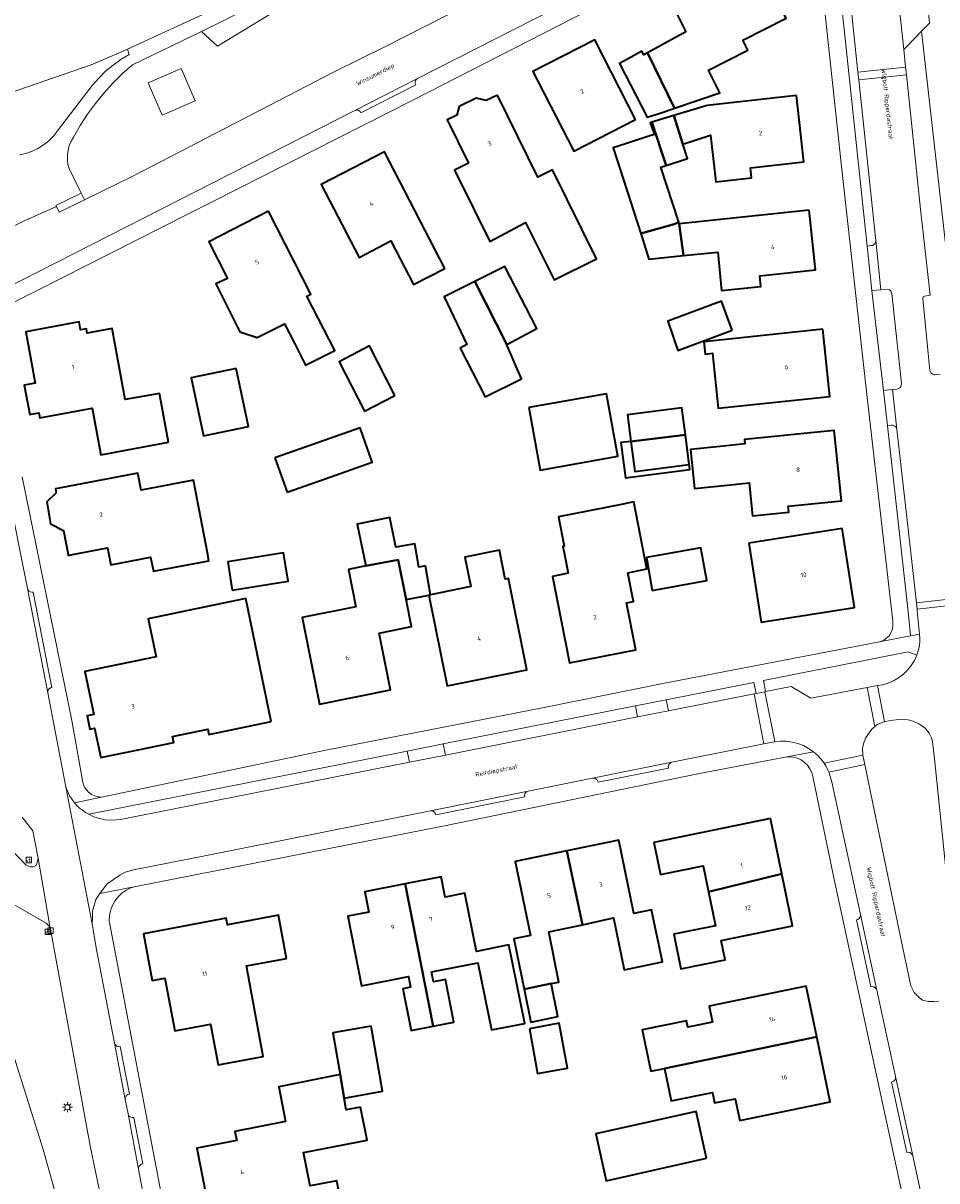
# Model space of a CAD drawing. Header units: metres. Extents: x 229229 to 231729, y 593167 to 595667.
# Tile 61 of 256: x 229921 to 230013, y 594437 to 594553. Entities that reach past the tile are written whole.
import ezdxf
from ezdxf.enums import TextEntityAlignment as Align

# ---------------------------------------------------------------- set-up
doc = ezdxf.new("R2010")
doc.units = ezdxf.units.M
for name, color, linetype, lineweight in [('B-WE-GR-GROENVOORZIENING-GV', 80, 'Continuous', 18), ('B-WE-GR-HAAG-G', 90, 'GR-HAAG1', 13), ('B-WE-KL-ET_LS_OV_LICHTMAST-S', 190, 'Continuous', 25), ('B-WE-OG-BEBOUWING-GV', 7, 'Continuous', 35), ('B-WE-OG-BEBOUWING-T18', 10, 'Continuous', 18), ('B-WE-OG-BEBOUWING_SCHUUR-GV', 7, 'Continuous', 35), ('B-WE-OG-TERREIN_ERF-GV', 7, 'Continuous', 18), ('B-WE-OG-TOPOGRAFIE-T18', 10, 'Continuous', 18), ('B-WE-OG-WATER-GV', 130, 'Continuous', 18), ('B-WE-OG-WATER_SLOOT-GV', 120, 'Continuous', 18), ('B-WE-OG-WEG-GV', 7, 'Continuous', 18), ('B-WE-RI-GWA_KOLK-S', 30, 'Continuous', 25), ('B-WE-VH-VERHARDING_HALFVERHARDING-GV', 252, 'Continuous', 18), ('B-WE-VH-VERHARDING_OPEN-GV', 252, 'Continuous', 18), ('B-WE-VH-VERHARDING_STRAATBAKSTEEN-GV', 252, 'Continuous', 18), ('B-WE-VH-VERHARDING_TEGEL-GV', 252, 'Continuous', 18), ('B-WE-VW-VERKEERSTEKEN_BORD-S', 7, 'Continuous', 25)]:
    doc.layers.add(name, color=color, linetype=linetype, lineweight=lineweight)
doc.styles.add('NLCS-ISO', font='NLCS-ISO.ttf')
doc.styles.add('NLCS-ISO-M250-T18', font='NLCS-ISO.ttf', dxfattribs={"height": 0.45})
doc.linetypes.add('GR-HAAG1', pattern='A,6,[176,NLCS.SHX,S=0.125,R=0,X=0,Y=0],-2', length=8)

# ---------------------------------------------------------------- blocks, each defined once
blk = doc.blocks.new('SIE-WEG_VERKEERSBORD-SO')
at = {"color": 0, "linetype": 'ByBlock', "lineweight": 18}
blk.add_lwpolyline([(-1.125, -1.125), (1.125, -1.125), (1.125, 1.125), (-1.125, 1.125)], close=True, dxfattribs=at)
at = {"color": 0, "linetype": 'ByBlock', "lineweight": 18, "style": 'NLCS-ISO'}
blk.add_text('vb', height=1.5, dxfattribs=at).set_placement((0, 0), align=Align.MIDDLE_CENTER)
blk = doc.blocks.new('SKL-ET_OV_LICHTMAST-SO')
at = {"color": 0, "linetype": 'ByBlock', "lineweight": 18}
for points in [[(-1.25, 0), (-2, 0)], [(-1.41, 1.41), (-0.88, 0.88)], [(0, 2), (0, 1.25)], [(0.88, 0.88), (1.41, 1.41)], [(2, 0), (1.25, 0)], [(-1.41, -1.41), (-0.88, -0.88)], [(0, -1.25), (0, -2)], [(0.88, -0.88), (1.41, -1.41)]]:
    blk.add_lwpolyline(points, dxfattribs=at)
blk.add_circle((0, 0), 1, dxfattribs=at)
blk = doc.blocks.new('SRI-KOLK-SO')
at = {"color": 0, "linetype": 'ByBlock', "lineweight": 18}
blk.add_lwpolyline([(-1.125, -1.125), (1.125, -1.125), (1.125, 1.125), (-1.125, 1.125)], close=True, dxfattribs=at)
at = {"color": 0, "linetype": 'ByBlock', "lineweight": 18, "style": 'NLCS-ISO'}
blk.add_text('k', height=1.5, dxfattribs=at).set_placement((0, 0), align=Align.MIDDLE_CENTER)

msp = doc.modelspace()

# ---------------------------------------------------------------- linework, layer by layer
at = {"layer": 'B-WE-GR-GROENVOORZIENING-GV'}
for points in [[(230030.606, 594577.871), (230010.602, 594575.849), (230010.391, 594575.816), (230010.197, 594575.727), (230010.034, 594575.587), (230009.916, 594575.409), (230009.851, 594575.206), (230009.844, 594574.992), (230011.976, 594553.159), (230011.181, 594552.34), (230013.867, 594528.447)], [(229953.826, 594558.863), (229940.717, 594550.835), (229939.131, 594552.322), (229932.23, 594548.994), (229931.221, 594548.104), (229930.261, 594547.161), (229929.355, 594546.166), (229928.504, 594545.124), (229927.712, 594544.037), (229926.98, 594542.907), (229926.311, 594541.74), (229926.076, 594541.336), (229925.894, 594540.906), (229925.77, 594540.455), (229925.704, 594539.993), (229925.698, 594539.525), (229925.753, 594539.061), (229925.867, 594538.608), (229927.081, 594536.147), (229927.413, 594535.474), (229932.266, 594537.839), (229952.39, 594548.283), (229957.591, 594550.864), (229981.405, 594562.996)], [(230014.545, 594459.514), (230012.481, 594479.568), (230012.293, 594481.302), (230012.181, 594481.671), (230011.932, 594482.135), (230011.558, 594482.628), (230010.992, 594483.035), (230010.355, 594483.332), (230009.83, 594483.46), (230008.951, 594483.504), (230008.026, 594483.402), (230007.478, 594483.291), (230007.433, 594483.282), (230006.797, 594483.048), (230006.506, 594482.796), (230006.188, 594482.52), (230005.575, 594481.658), (230005.361, 594481.088), (230005.283, 594480.646), (230005.309, 594479.946), (230005.309, 594479.943), (230005.5, 594479.004), (230006.059, 594476.254), (230009.323, 594460.638), (230010.125, 594456.87), (230010.44, 594456.212), (230010.993, 594455.676), (230011.28, 594455.442), (230011.842, 594455.321), (230012.405, 594455.314), (230012.886, 594455.347)]]:
    msp.add_lwpolyline(points, dxfattribs=at)
for points in [[(229939.131, 594552.322), (229940.717, 594550.835), (229953.826, 594558.863), (229960.082, 594563.022), (229966.784, 594567.638), (229966.69, 594569.888), (229965.003, 594568.461), (229963.233, 594567.345), (229958.966, 594564.533), (229949.987, 594558.224), (229945.076, 594555.288), (229941.102, 594553.272)], [(229938.498, 594545.38), (229935.203, 594543.943), (229933.794, 594547.174), (229937.089, 594548.611)], [(230010.709, 594489.959), (230009.859, 594490.28), (229995.356, 594487.407), (229995.575, 594486.298), (229998.145, 594486.807), (230000.097, 594485.644), (230005.732, 594486.705), (230006.764, 594486.899), (230007.258, 594486.992), (230007.829, 594487.152), (230008.376, 594487.381), (230008.89, 594487.677), (230009.362, 594488.035), (230009.787, 594488.449), (230010.157, 594488.912), (230010.466, 594489.418)]]:
    msp.add_lwpolyline(points, close=True, dxfattribs=at)
at = {"layer": 'B-WE-GR-HAAG-G'}
msp.add_lwpolyline([(229896.038, 594536.738), (229897.255, 594531.165), (229899.063, 594522.101), (229902.434, 594508.658), (229904.005, 594502.091), (229907.024, 594491.668), (229910.351, 594479.977), (229916.879, 594460.666), (229919.962, 594451.004), (229923.282, 594440.503), (229925.238, 594433.455), (229926.666, 594429.193), (229927.796, 594423.259), (229929.014, 594415.946), (229930.343, 594410.013), (229932.501, 594402.665), (229935.276, 594392.282)], dxfattribs=at)
at = {"layer": 'B-WE-OG-BEBOUWING-GV'}
for points in [[(229986.445, 594544.635), (229990.998, 594546.182), (229989.846, 594548.435), (229993.807, 594550.444), (229993.3, 594551.446), (229997.645, 594553.649), (229994.964, 594558.936), (229993.552, 594558.22), (229993.208, 594558.897), (229986.088, 594555.287), (229987.603, 594552.298), (229983.748, 594550.181)], [(229982.569, 594543.533), (229978.479, 594551.49), (229972.286, 594548.306), (229976.376, 594540.349)], [(229986.445, 594544.635), (229983.748, 594550.181), (229983.388, 594549.983), (229983.194, 594550.355), (229982.116, 594549.756), (229980.948, 594549.108), (229983.714, 594543.735), (229985.027, 594544.167), (229986.308, 594544.588)], [(229968.736, 594545.963), (229967.599, 594545.401), (229966.606, 594545.64), (229964.901, 594544.826), (229964.67, 594543.951), (229963.714, 594543.478), (229965.848, 594539.166), (229964.432, 594538.465), (229966.398, 594534.491), (229967.963, 594531.327), (229971.563, 594533.216), (229974.409, 594527.465), (229978.661, 594529.569), (229974.25, 594538.483), (229972.794, 594537.763)], [(229998.674, 594545.911), (229989.74, 594544.928), (229986.39, 594543.907), (229987.296, 594541.062), (229990.067, 594541.955), (229990.581, 594537.287), (229994.167, 594537.682), (229994.056, 594538.695), (229999.404, 594539.283)], [(229983.09, 594532.108), (229986.43, 594533.035), (229986.88, 594533.242), (229985.107, 594538.742), (229985.612, 594538.905), (229984.19, 594543.237), (229984.035, 594543.19), (229984.444, 594542.025), (229984.086, 594541.909), (229980.323, 594540.696)], [(229963.48, 594528.631), (229957.432, 594540.286), (229951.112, 594537.007), (229954.89, 594529.727), (229958.08, 594531.382), (229960.351, 594527.007)], [(229945.841, 594534.342), (229939.857, 594531.294), (229941.724, 594527.628), (229940.574, 594527.078), (229942.962, 594522.29), (229944.702, 594521.699), (229947.423, 594523.096), (229948.457, 594521.067), (229949.544, 594518.932), (229952.452, 594520.413), (229951.365, 594522.548), (229949.676, 594525.863), (229950.06, 594526.059)], [(229999.944, 594534.441), (229986.93, 594533.087), (229987.365, 594529.899), (229990.781, 594530.233), (229991.178, 594526.42), (229995.102, 594526.828), (229994.991, 594527.895), (230000.565, 594528.474)], [(229969.691, 594521.003), (229972.681, 594522.611), (229969.491, 594528.806), (229966.478, 594527.305)], [(229966.478, 594527.305), (229963.402, 594525.773), (229965.664, 594520.998), (229965.017, 594520.65), (229967.5, 594515.779), (229971.153, 594517.582), (229969.672, 594520.993), (229969.691, 594521.003)], [(229992.226, 594522.433), (229991.176, 594525.345), (229985.802, 594523.347), (229986.776, 594520.408)], [(229935.812, 594511.245), (229934.905, 594516.13), (229931.496, 594515.497), (229930.174, 594522.615), (229927.696, 594522.155), (229927.615, 594522.592), (229927.021, 594522.482), (229926.872, 594523.284), (229921.54, 594522.294), (229922.492, 594517.163), (229921.382, 594516.957), (229921.929, 594514.013), (229922.85, 594514.184), (229922.945, 594513.676), (229928.181, 594514.648), (229929.047, 594509.989)], [(230001.288, 594522.537), (229989.391, 594521.268), (229989.528, 594520.061), (229990.251, 594520.138), (229990.838, 594514.637), (230002.003, 594515.828)], [(229958.467, 594515.907), (229955.931, 594520.869), (229952.889, 594519.297), (229955.449, 594514.346)], [(229942.597, 594518.622), (229938.089, 594517.675), (229939.309, 594511.867), (229943.817, 594512.814)], [(229971.897, 594514.709), (229973.009, 594508.454), (229980.776, 594509.835), (229979.663, 594516.09)], [(229982.084, 594511.329), (229987.545, 594511.986), (229987.209, 594514.694), (229981.74, 594513.989)], [(229946.477, 594509.689), (229947.689, 594506.239), (229952.057, 594507.774), (229956.206, 594509.232), (229954.994, 594512.682), (229950.845, 594511.224)], [(229991.744, 594506.951), (229993.936, 594507.174), (229994.272, 594503.877), (229997.907, 594504.247), (229997.846, 594504.85), (230003.162, 594505.391), (230002.447, 594512.412), (229993.461, 594511.497), (229993.504, 594511.079), (229991.346, 594510.86), (229988.063, 594510.527), (229988.46, 594506.617)], [(229987.545, 594511.986), (229982.084, 594511.329), (229981.086, 594511.2), (229981.54, 594507.693), (229987.977, 594508.525)], [(229924.587, 594506.19), (229923.639, 594505.266), (229924.007, 594503.082), (229925.315, 594502.397), (229925.775, 594500), (229925.791, 594499.917), (229926.224, 594500), (229929.722, 594500.671), (229929.851, 594500), (229930.045, 594498.987), (229934.034, 594499.752), (229934.308, 594498.328), (229939.861, 594499.393), (229939.745, 594500), (229938.316, 594507.444), (229933.094, 594506.442), (229932.764, 594508.161), (229924.513, 594506.577)], [(229981.799, 594498.19), (229983.68, 594498.569), (229982.395, 594505.271), (229981.142, 594504.999), (229974.85, 594503.762), (229975.422, 594500.854), (229975.287, 594500.828), (229975.449, 594500), (229975.816, 594498.131), (229974.257, 594497.824), (229975.96, 594489.178), (229982.583, 594490.482), (229981.657, 594495.184), (229982.364, 594495.323)], [(229993.899, 594501.149), (229995.134, 594493.26), (230004.471, 594494.722), (230003.236, 594502.611)], [(229942.208, 594496.45), (229947.791, 594497.359), (229947.33, 594500.185), (229941.748, 594499.275)], [(229961.876, 594495.951), (229963.707, 594486.877), (229971.674, 594488.485), (229969.831, 594497.614), (229969.514, 594497.55), (229968.933, 594500.429), (229965.488, 594499.733), (229966.08, 594496.8), (229962.036, 594495.983)], [(229984.24, 594496.426), (229989.692, 594497.396), (229989.107, 594500.683), (229983.655, 594499.713)], [(229959.607, 594495.503), (229958.807, 594499.474), (229955.556, 594498.872), (229953.828, 594498.526), (229954.576, 594494.789), (229949.2, 594493.712), (229950.937, 594485.037), (229958.045, 594486.461), (229956.905, 594492.15), (229960.148, 594492.8)], [(229946.094, 594483.296), (229943.554, 594495.604), (229933.79, 594493.59), (229934.578, 594489.769), (229927.458, 594488.3), (229928.342, 594484.014), (229927.682, 594483.878), (229927.959, 594482.536), (229928.428, 594482.633), (229929.034, 594479.698), (229936.338, 594481.205), (229936.216, 594481.797), (229939.748, 594482.526), (229939.855, 594482.009)], [(229989.865, 594466.288), (229997.186, 594468.084), (229996.057, 594473.605), (229984.397, 594471.221), (229985.054, 594468.008), (229989.334, 594468.883)], [(229975.687, 594470.367), (229977.236, 594462.984), (229980.343, 594463.657), (229981.413, 594458.467), (229985.242, 594459.256), (229984.166, 594464.473), (229982.386, 594464.107), (229980.875, 594471.436)], [(229973.89, 594462.26), (229977.236, 594462.984), (229975.687, 594470.367), (229970.508, 594469.299), (229972.032, 594461.902), (229970.38, 594461.561), (229971.416, 594456.535), (229974.114, 594457.091), (229974.878, 594457.249)], [(229959.497, 594467.077), (229962.309, 594452.837), (229964.368, 594453.242), (229963.532, 594457.497), (229962.347, 594457.265), (229962.151, 594458.259), (229966.788, 594459.171), (229968.141, 594452.462), (229971.465, 594453.121), (229969.884, 594460.977), (229966.635, 594460.298), (229965.486, 594466.145), (229963.495, 594465.753), (229963.096, 594467.784)], [(229997.186, 594468.084), (229989.865, 594466.288), (229990.562, 594462.881), (229986.384, 594462.027), (229987.091, 594458.569), (229991.518, 594459.475), (229991.122, 594461.408), (229998.253, 594462.867)], [(229962.309, 594452.837), (229959.497, 594467.077), (229955.461, 594466.283), (229955.861, 594464.245), (229953.779, 594463.836), (229955.146, 594456.882), (229959.83, 594457.803), (229960.039, 594456.737), (229959.273, 594456.586), (229960.095, 594452.402)], [(229947.621, 594459.616), (229946.813, 594463.934), (229941.727, 594462.982), (229941.607, 594463.628), (229933.312, 594462.076), (229934.185, 594457.411), (229935.454, 594457.649), (229936.441, 594452.373), (229940.026, 594453.044), (229940.789, 594448.969), (229945.305, 594449.814), (229943.611, 594458.866)], [(229985.462, 594448.61), (230000.687, 594451.783), (229999.644, 594456.852), (229989.926, 594454.853), (229990.259, 594453.234), (229987.801, 594452.728), (229987.669, 594453.373), (229983.235, 594452.461), (229984.085, 594448.324)], [(229971.934, 594452.588), (229972.74, 594448.108), (229975.738, 594448.648), (229974.932, 594453.128)], [(230000.687, 594451.783), (229985.462, 594448.61), (229986.13, 594445.36), (229990.251, 594446.208), (229990.467, 594445.159), (229992.535, 594445.584), (229992.983, 594443.406), (230002.027, 594445.266)], [(229955.047, 594444.754), (229953.617, 594444.477), (229953.411, 594445.653), (229953.002, 594447.994), (229946.877, 594446.767), (229947.528, 594443.297), (229942.473, 594442.317), (229942.649, 594441.408), (229938.658, 594440.634), (229939.877, 594434.342), (229945.765, 594435.483), (229947.066, 594428.771), (229954.061, 594430.127), (229952.657, 594437.372), (229949.989, 594436.855), (229949.337, 594440.218), (229955.688, 594441.449)], [(229989.669, 594439.633), (229988.622, 594444.304), (229978.586, 594442.054), (229979.633, 594437.383)]]:
    msp.add_lwpolyline(points, close=True, dxfattribs=at)
at = {"layer": 'B-WE-OG-BEBOUWING_SCHUUR-GV'}
for points in [[(229986.39, 594543.907), (229984.19, 594543.237), (229985.612, 594538.905), (229987.768, 594539.6), (229987.296, 594541.062)], [(229986.93, 594533.087), (229986.88, 594533.242), (229986.43, 594533.035), (229983.09, 594532.108), (229983.896, 594529.56), (229987.365, 594529.899)], [(229982.084, 594511.329), (229982.473, 594508.322), (229987.912, 594509.025), (229987.545, 594511.986)], [(229961.538, 594498.874), (229960.885, 594498.761), (229960.486, 594501.077), (229958.557, 594500.745), (229957.963, 594503.711), (229954.717, 594503.061), (229955.556, 594498.872), (229958.807, 594499.474), (229959.607, 594495.503), (229961.876, 594495.951), (229962.036, 594495.983)], [(229971.416, 594456.535), (229972.094, 594453.248), (229974.794, 594453.791), (229974.114, 594457.091)], [(229956.091, 594452.837), (229952.272, 594452.169), (229953.002, 594447.994), (229953.411, 594445.653), (229957.23, 594446.321)]]:
    msp.add_lwpolyline(points, close=True, dxfattribs=at)
at = {"layer": 'B-WE-OG-TERREIN_ERF-GV'}
for points in [[(229995.025, 594563.269), (229960.345, 594545.489), (229920.105, 594525.119)], [(229921.192, 594507.782), (229926.163, 594483.395), (229927.227, 594477.41), (229927.297, 594477.073), (229927.428, 594476.755), (229927.615, 594476.467), (229927.851, 594476.217), (229928.13, 594476.016), (229928.441, 594475.869), (229928.773, 594475.781), (229929.116, 594475.756), (229951.555, 594480.436), (229973.414, 594484.709), (229985.292, 594487.122), (230006.972, 594491.275), (230007.387, 594491.424), (230007.928, 594491.872), (230008.131, 594492.246), (230008.259, 594492.576), (230008.312, 594492.919), (230008.324, 594493.334), (230005.719, 594516.014), (230003.191, 594538.513), (230000.856, 594560.257)], [(230011.779, 594424.349), (230002.41, 594467.688), (230000.298, 594477.812), (230000.19, 594478.214), (230000.013, 594478.591), (229999.774, 594478.931), (229999.479, 594479.225), (229999.138, 594479.463), (229998.761, 594479.639), (229998.359, 594479.746), (229997.945, 594479.782), (229997.53, 594479.746), (229988.808, 594478.075), (229963.613, 594472.918), (229932.559, 594466.82), (229932.06, 594466.66), (229931.591, 594466.428), (229931.163, 594466.127), (229930.784, 594465.765), (229930.464, 594465.351), (229930.21, 594464.893), (229930.028, 594464.402), (229929.921, 594463.89), (229929.893, 594463.367), (229943.601, 594391.523)]]:
    msp.add_lwpolyline(points, dxfattribs=at)
for points in [[(229980.948, 594549.108), (229982.116, 594549.756), (229983.194, 594550.355), (229983.388, 594549.983), (229983.748, 594550.181), (229987.603, 594552.298), (229986.088, 594555.287), (229993.208, 594558.897), (229993.552, 594558.22), (229994.964, 594558.936), (229997.645, 594553.649), (229993.3, 594551.446), (229993.807, 594550.444), (229989.846, 594548.435), (229990.998, 594546.182), (229986.445, 594544.635), (229986.308, 594544.588), (229985.027, 594544.167), (229983.714, 594543.735)], [(229976.376, 594540.349), (229972.286, 594548.306), (229978.479, 594551.49), (229982.569, 594543.533)], [(229971.563, 594533.216), (229967.963, 594531.327), (229966.398, 594534.491), (229964.432, 594538.465), (229965.848, 594539.166), (229963.714, 594543.478), (229964.67, 594543.951), (229964.901, 594544.826), (229966.606, 594545.64), (229967.599, 594545.401), (229968.736, 594545.963), (229972.794, 594537.763), (229974.25, 594538.483), (229978.661, 594529.569), (229974.409, 594527.465)], [(229987.296, 594541.062), (229986.39, 594543.907), (229989.74, 594544.928), (229998.674, 594545.911), (229999.404, 594539.283), (229994.056, 594538.695), (229994.167, 594537.682), (229990.581, 594537.287), (229990.067, 594541.955)], [(229983.09, 594532.108), (229980.323, 594540.696), (229984.086, 594541.909), (229984.444, 594542.025), (229984.035, 594543.19), (229984.19, 594543.237), (229985.612, 594538.905), (229985.107, 594538.742), (229986.88, 594533.242), (229986.43, 594533.035)], [(229960.351, 594527.007), (229958.08, 594531.382), (229954.89, 594529.727), (229951.112, 594537.007), (229957.432, 594540.286), (229963.48, 594528.631)], [(229949.676, 594525.863), (229951.365, 594522.548), (229952.452, 594520.413), (229949.544, 594518.932), (229948.457, 594521.067), (229947.423, 594523.096), (229944.702, 594521.699), (229942.962, 594522.29), (229940.574, 594527.078), (229941.724, 594527.628), (229939.857, 594531.294), (229945.841, 594534.342), (229950.06, 594526.059)], [(229986.93, 594533.087), (229999.944, 594534.441), (230000.565, 594528.474), (229994.991, 594527.895), (229995.102, 594526.828), (229991.178, 594526.42), (229990.781, 594530.233), (229987.365, 594529.899)], [(229965.017, 594520.65), (229965.664, 594520.998), (229963.402, 594525.773), (229966.478, 594527.305), (229969.491, 594528.806), (229972.681, 594522.611), (229969.691, 594521.003), (229969.672, 594520.993), (229971.153, 594517.582), (229967.5, 594515.779)], [(229985.802, 594523.347), (229991.176, 594525.345), (229992.226, 594522.433), (229986.776, 594520.408)], [(229935.812, 594511.245), (229929.047, 594509.989), (229928.181, 594514.648), (229922.945, 594513.676), (229922.85, 594514.184), (229921.929, 594514.013), (229921.382, 594516.957), (229922.492, 594517.163), (229921.54, 594522.294), (229926.872, 594523.284), (229927.021, 594522.482), (229927.615, 594522.592), (229927.696, 594522.155), (229930.174, 594522.615), (229931.496, 594515.497), (229934.905, 594516.13)], [(229989.391, 594521.268), (230001.288, 594522.537), (230002.003, 594515.828), (229990.838, 594514.637), (229990.251, 594520.138), (229989.528, 594520.061)], [(229958.467, 594515.907), (229955.449, 594514.346), (229952.889, 594519.297), (229955.931, 594520.869)], [(229943.817, 594512.814), (229939.309, 594511.867), (229938.089, 594517.675), (229942.597, 594518.622)], [(229971.897, 594514.709), (229979.663, 594516.09), (229980.776, 594509.835), (229973.009, 594508.454)], [(229981.086, 594511.2), (229982.084, 594511.329), (229981.74, 594513.989), (229987.209, 594514.694), (229987.545, 594511.986), (229987.977, 594508.525), (229981.54, 594507.693)], [(229956.206, 594509.232), (229952.057, 594507.774), (229947.689, 594506.239), (229946.477, 594509.689), (229950.845, 594511.224), (229954.994, 594512.682)], [(229991.346, 594510.86), (229993.504, 594511.079), (229993.461, 594511.497), (230002.447, 594512.412), (230003.162, 594505.391), (229997.846, 594504.85), (229997.907, 594504.247), (229994.272, 594503.877), (229993.936, 594507.174), (229991.744, 594506.951), (229988.46, 594506.617), (229988.063, 594510.527)], [(229938.316, 594507.444), (229939.745, 594500), (229939.861, 594499.393), (229934.308, 594498.328), (229934.034, 594499.752), (229930.045, 594498.987), (229929.851, 594500), (229929.722, 594500.671), (229926.224, 594500), (229925.791, 594499.917), (229925.775, 594500), (229925.315, 594502.397), (229924.007, 594503.082), (229923.639, 594505.266), (229924.587, 594506.19), (229924.513, 594506.577), (229932.764, 594508.161), (229933.094, 594506.442)], [(229982.395, 594505.271), (229983.68, 594498.569), (229981.799, 594498.19), (229982.364, 594495.323), (229981.657, 594495.184), (229982.583, 594490.482), (229975.96, 594489.178), (229974.257, 594497.824), (229975.816, 594498.131), (229975.449, 594500), (229975.287, 594500.828), (229975.422, 594500.854), (229974.85, 594503.762), (229981.142, 594504.999)], [(230003.236, 594502.611), (230004.471, 594494.722), (229995.134, 594493.26), (229993.899, 594501.149)], [(229947.791, 594497.359), (229942.208, 594496.45), (229941.748, 594499.275), (229947.33, 594500.185)], [(229969.514, 594497.55), (229969.831, 594497.614), (229971.674, 594488.485), (229963.707, 594486.877), (229961.876, 594495.951), (229962.036, 594495.983), (229966.08, 594496.8), (229965.488, 594499.733), (229968.933, 594500.429)], [(229989.107, 594500.683), (229989.692, 594497.396), (229984.24, 594496.426), (229983.655, 594499.713)], [(229955.556, 594498.872), (229958.807, 594499.474), (229959.607, 594495.503), (229960.148, 594492.8), (229956.905, 594492.15), (229958.045, 594486.461), (229950.937, 594485.037), (229949.2, 594493.712), (229954.576, 594494.789), (229953.828, 594498.526)], [(229946.094, 594483.296), (229939.855, 594482.009), (229939.748, 594482.526), (229936.216, 594481.797), (229936.338, 594481.205), (229929.034, 594479.698), (229928.428, 594482.633), (229927.959, 594482.536), (229927.682, 594483.878), (229928.342, 594484.014), (229927.458, 594488.3), (229934.578, 594489.769), (229933.79, 594493.59), (229943.554, 594495.604)], [(229991.122, 594461.408), (229991.518, 594459.475), (229987.091, 594458.569), (229986.384, 594462.027), (229990.562, 594462.881), (229989.865, 594466.288), (229989.334, 594468.883), (229985.054, 594468.008), (229984.397, 594471.221), (229996.057, 594473.605), (229997.186, 594468.084), (229998.253, 594462.867)], [(229971.416, 594456.535), (229970.38, 594461.561), (229972.032, 594461.902), (229970.508, 594469.299), (229975.687, 594470.367), (229980.875, 594471.436), (229982.386, 594464.107), (229984.166, 594464.473), (229985.242, 594459.256), (229981.413, 594458.467), (229980.343, 594463.657), (229977.236, 594462.984), (229973.89, 594462.26), (229974.878, 594457.249), (229974.114, 594457.091)], [(229960.095, 594452.402), (229959.273, 594456.586), (229960.039, 594456.737), (229959.83, 594457.803), (229955.146, 594456.882), (229953.779, 594463.836), (229955.861, 594464.245), (229955.461, 594466.283), (229959.497, 594467.077), (229963.096, 594467.784), (229963.495, 594465.753), (229965.486, 594466.145), (229966.635, 594460.298), (229969.884, 594460.977), (229971.465, 594453.121), (229968.141, 594452.462), (229966.788, 594459.171), (229962.151, 594458.259), (229962.347, 594457.265), (229963.532, 594457.497), (229964.368, 594453.242), (229962.309, 594452.837)], [(229940.789, 594448.969), (229940.026, 594453.044), (229936.441, 594452.373), (229935.454, 594457.649), (229934.185, 594457.411), (229933.312, 594462.076), (229941.607, 594463.628), (229941.727, 594462.982), (229946.813, 594463.934), (229947.621, 594459.616), (229943.611, 594458.866), (229945.305, 594449.814)], [(229992.983, 594443.406), (229992.535, 594445.584), (229990.467, 594445.159), (229990.251, 594446.208), (229986.13, 594445.36), (229985.462, 594448.61), (229984.085, 594448.324), (229983.235, 594452.461), (229987.669, 594453.373), (229987.801, 594452.728), (229990.259, 594453.234), (229989.926, 594454.853), (229999.644, 594456.852), (230000.687, 594451.783), (230002.027, 594445.266)], [(229971.934, 594452.588), (229974.932, 594453.128), (229975.738, 594448.648), (229972.74, 594448.108)], [(229949.337, 594440.218), (229949.989, 594436.855), (229952.657, 594437.372), (229954.061, 594430.127), (229947.066, 594428.771), (229945.765, 594435.483), (229939.877, 594434.342), (229938.658, 594440.634), (229942.649, 594441.408), (229942.473, 594442.317), (229947.528, 594443.297), (229946.877, 594446.767), (229953.002, 594447.994), (229953.411, 594445.653), (229953.617, 594444.477), (229955.047, 594444.754), (229955.688, 594441.449)], [(229979.633, 594437.383), (229978.586, 594442.054), (229988.622, 594444.304), (229989.669, 594439.633)]]:
    msp.add_lwpolyline(points, close=True, dxfattribs=at)
at = {"layer": 'B-WE-OG-WATER-GV'}
msp.add_lwpolyline([(229864.474, 594544.27), (229870.275, 594543.612), (229872.722, 594542.115), (229873.346, 594541.968), (229885.675, 594543.819), (229899.546, 594545.902), (229903.601, 594546.511), (229903.688, 594546.473), (229904.72, 594546.019), (229910.288, 594543.573), (229912.003, 594543.739), (229911.998, 594543.558), (229914.048, 594544.29), (229918.092, 594545.536), (229928.065, 594548.982), (229931.065, 594550.242), (229931.708, 594550.539), (229940.57, 594554.634)], dxfattribs=at)
at = {"layer": 'B-WE-OG-WATER_SLOOT-GV'}
msp.add_lwpolyline([(229920.899, 594539.981), (229921.543, 594540.123), (229922.165, 594540.338), (229922.76, 594540.623), (229923.318, 594540.973), (229923.832, 594541.385), (229924.296, 594541.853), (229924.703, 594542.371), (229928.193, 594546.93), (229928.833, 594547.66), (229929.526, 594548.34), (229930.27, 594548.964), (229931.059, 594549.53), (229931.889, 594550.033), (229931.708, 594550.539), (229931.065, 594550.242), (229928.065, 594548.982), (229918.092, 594545.536)], dxfattribs=at)
at = {"layer": 'B-WE-OG-WEG-GV'}
msp.add_lwpolyline([(229931.392, 594424.464), (229927.98, 594440.864), (229924.01, 594462.536), (229923.833, 594462.886), (229923.575, 594463.141), (229920.101, 594465.148)], dxfattribs=at)
at = {"layer": 'B-WE-VH-VERHARDING_HALFVERHARDING-GV'}
for points in [[(229940.57, 594554.634), (229931.708, 594550.539), (229931.889, 594550.033), (229931.059, 594549.53), (229930.27, 594548.964), (229929.526, 594548.34), (229928.833, 594547.66), (229928.193, 594546.93), (229924.703, 594542.371), (229924.296, 594541.853), (229923.832, 594541.385), (229923.318, 594540.973), (229922.76, 594540.623), (229922.165, 594540.338), (229921.543, 594540.123), (229920.899, 594539.981)], [(229921.181, 594533.275), (229924.598, 594534.804), (229924.546, 594534.911), (229927.081, 594536.147), (229925.867, 594538.608), (229925.753, 594539.061), (229925.698, 594539.525), (229925.704, 594539.993), (229925.77, 594540.455), (229925.894, 594540.906), (229926.076, 594541.336), (229926.311, 594541.74), (229926.98, 594542.907), (229927.712, 594544.037), (229928.504, 594545.124), (229929.355, 594546.166), (229930.261, 594547.161), (229931.221, 594548.104), (229932.23, 594548.994), (229939.131, 594552.322), (229941.102, 594553.272)]]:
    msp.add_lwpolyline(points, dxfattribs=at)
at = {"layer": 'B-WE-VH-VERHARDING_OPEN-GV'}
for points in [[(230009.844, 594574.992), (230009.851, 594575.206), (230009.916, 594575.409), (230010.034, 594575.587), (230010.197, 594575.727), (230010.391, 594575.816), (230010.602, 594575.849), (230010.331, 594578.074), (230009.834, 594577.922), (230009.361, 594577.708), (230008.919, 594577.434), (230008.516, 594577.107), (230008.158, 594576.73), (230007.852, 594576.31), (230007.602, 594575.855), (230007.412, 594575.371), (230007.286, 594574.867), (230007.226, 594574.351), (230007.883, 594564.672), (230009.406, 594550.512), (230009.711, 594550.826), (230011.181, 594552.34), (230011.976, 594553.159)], [(230009.589, 594548.752), (230009.406, 594550.512), (230007.883, 594564.672), (230003.219, 594563.048), (230003.356, 594562.115), (230004.819, 594548.249)], [(230000.578, 594562.769), (230000.712, 594561.894), (230000.856, 594560.257), (230003.191, 594538.513), (230005.719, 594516.014), (230008.324, 594493.334), (230008.312, 594492.919), (230008.259, 594492.576), (230008.131, 594492.246), (230007.928, 594491.872), (230007.387, 594491.424), (230006.972, 594491.275), (230010.076, 594491.87), (230009.846, 594494.28), (230007.772, 594512.893), (230007.364, 594516.405), (230006.304, 594525.517), (230006.211, 594526.399), (230005.74, 594530.858), (230002.354, 594562.957)], [(230004.899, 594547.49), (230004.819, 594548.249), (230003.356, 594562.115), (230003.219, 594563.048), (230002.354, 594562.957), (230005.74, 594530.858), (230006.146, 594530.901), (230006.292, 594530.932), (230006.42, 594531.006), (230006.52, 594531.117), (230006.581, 594531.253), (230006.596, 594531.401)], [(229933.794, 594547.174), (229935.203, 594543.943), (229938.498, 594545.38), (229937.089, 594548.611)], [(230004.899, 594547.49), (230009.668, 594547.993), (230009.589, 594548.752), (230004.819, 594548.249)], [(229960.567, 594546.984), (229960.514, 594547.123), (229960.506, 594547.272), (229960.544, 594547.415), (229960.625, 594547.54), (229960.741, 594547.634), (229954.452, 594544.429), (229954.596, 594544.467), (229954.744, 594544.46), (229954.883, 594544.406), (229954.999, 594544.313), (229955.08, 594544.188)], [(229927.081, 594536.147), (229924.546, 594534.911), (229924.598, 594534.804), (229924.874, 594534.237), (229927.413, 594535.474)], [(230006.596, 594531.401), (230006.581, 594531.253), (230006.52, 594531.117), (230006.42, 594531.006), (230006.292, 594530.932), (230006.146, 594530.901), (230005.74, 594530.858), (230006.211, 594526.399), (230007.114, 594526.494)], [(230008.192, 594526.131), (230008.118, 594526.332), (230007.988, 594526.483), (230007.743, 594526.545), (230007.114, 594526.494), (230006.211, 594526.399), (230006.304, 594525.517), (230007.364, 594516.405), (230008.26, 594516.509), (230008.723, 594516.561), (230008.873, 594516.603), (230009.004, 594516.688), (230009.102, 594516.81), (230009.157, 594516.956), (230009.165, 594517.112)], [(230008.26, 594516.509), (230007.364, 594516.405), (230007.772, 594512.893), (230008.159, 594512.936), (230008.308, 594512.937), (230008.449, 594512.892), (230008.57, 594512.806), (230008.659, 594512.686), (230008.706, 594512.545)], [(230008.706, 594512.545), (230008.659, 594512.686), (230008.57, 594512.806), (230008.449, 594512.892), (230008.308, 594512.937), (230008.159, 594512.936), (230007.772, 594512.893), (230009.846, 594494.28), (230010.076, 594491.87), (230010.972, 594492.041), (230010.75, 594494.373), (230010.733, 594494.528), (230010.661, 594495.167)], [(229922.277, 594496.25), (229922.129, 594496.238), (229921.985, 594496.271), (229921.858, 594496.347), (229921.761, 594496.459), (229921.702, 594496.595), (229923.738, 594486.182), (229923.741, 594486.331), (229923.79, 594486.471), (229923.88, 594486.59), (229924.002, 594486.676), (229924.144, 594486.719)], [(230010.661, 594495.167), (230010.733, 594494.528), (230015.487, 594495.063), (230015.413, 594495.702)], [(229982.549, 594484.87), (229985.628, 594485.48), (229994.41, 594487.219), (229994.629, 594486.111), (229995.512, 594486.286), (229995.575, 594486.298), (229995.356, 594487.407), (230009.859, 594490.28), (230010.709, 594489.959), (230010.816, 594490.279), (230010.901, 594490.606), (230010.962, 594490.937), (230010.999, 594491.273), (230011.013, 594491.61), (230010.972, 594492.041), (230010.076, 594491.87), (230006.972, 594491.275), (229985.292, 594487.122), (229973.414, 594484.709), (229951.555, 594480.436), (229929.116, 594475.756), (229926.405, 594475.19), (229926.653, 594474.913), (229926.923, 594474.657), (229927.212, 594474.425), (229927.52, 594474.216), (229927.843, 594474.033), (229959.707, 594480.345), (229963.319, 594481.061)], [(229985.847, 594484.371), (229994.415, 594486.068), (229994.629, 594486.111), (229994.41, 594487.219), (229985.628, 594485.48)], [(230007.478, 594483.291), (230006.764, 594486.899), (230005.732, 594486.705), (230006.506, 594482.796), (230006.797, 594483.048), (230007.433, 594483.282)], [(229978.265, 594477.643), (229986.195, 594479.232), (229995.404, 594481.078), (229994.415, 594486.068), (229985.847, 594484.371), (229982.768, 594483.761), (229963.539, 594479.952), (229959.926, 594479.236), (229931.19, 594473.544), (229930.621, 594473.459), (229930.046, 594473.441), (229929.473, 594473.49), (229928.91, 594473.607), (229928.364, 594473.788), (229927.843, 594474.033), (229927.52, 594474.216), (229927.212, 594474.425), (229926.923, 594474.657), (229926.653, 594474.913), (229926.405, 594475.19), (229926.165, 594475.509), (229925.954, 594475.847), (229925.774, 594476.203), (229925.625, 594476.572), (229925.509, 594476.954), (229928.186, 594463.086), (229928.201, 594463.719), (229928.216, 594464.352), (229928.539, 594465.493), (229928.949, 594466.111), (229929.695, 594467.074), (229930.964, 594467.948), (229931.474, 594468.244), (229932.309, 594468.471), (229939.613, 594469.897), (229962.027, 594474.389), (229971.817, 594476.351)], [(229994.629, 594486.111), (229994.415, 594486.068), (229995.404, 594481.078), (229996.289, 594481.255), (229996.501, 594481.293), (229995.512, 594486.286)], [(230005.732, 594486.705), (230000.097, 594485.644), (229998.145, 594486.807), (229995.575, 594486.298), (229995.512, 594486.286), (229996.501, 594481.293), (229997.083, 594481.349), (229997.668, 594481.337), (229998.248, 594481.256), (229998.814, 594481.109), (229999.359, 594480.896), (229999.875, 594480.621), (230000.356, 594480.287), (230000.597, 594480.086), (230000.825, 594479.869), (230001.039, 594479.639), (230001.239, 594479.396), (230001.422, 594479.141), (230005.309, 594479.946), (230005.283, 594480.646), (230005.361, 594481.088), (230005.575, 594481.658), (230006.188, 594482.52), (230006.506, 594482.796)], [(229963.539, 594479.952), (229982.768, 594483.761), (229982.549, 594484.87), (229963.319, 594481.061)], [(229985.628, 594485.48), (229982.549, 594484.87), (229982.768, 594483.761), (229985.847, 594484.371)], [(229988.808, 594478.075), (229997.53, 594479.746), (230000.356, 594480.287), (229999.875, 594480.621), (229999.359, 594480.896), (229998.814, 594481.109), (229998.248, 594481.256), (229997.668, 594481.337), (229997.083, 594481.349), (229996.501, 594481.293), (229996.289, 594481.255), (229995.404, 594481.078), (229986.195, 594479.232), (229986.059, 594479.173), (229985.947, 594479.075), (229985.871, 594478.947), (229985.838, 594478.802), (229985.852, 594478.654), (229978.805, 594477.241), (229978.761, 594477.383), (229978.674, 594477.505), (229978.555, 594477.594), (229978.414, 594477.641), (229978.265, 594477.643), (229971.817, 594476.351), (229971.68, 594476.292), (229971.569, 594476.194), (229971.493, 594476.065), (229971.46, 594475.92), (229971.474, 594475.772), (229962.567, 594473.987), (229962.523, 594474.129), (229962.436, 594474.251), (229962.317, 594474.339), (229962.176, 594474.387), (229962.027, 594474.389), (229939.613, 594469.897), (229932.309, 594468.471), (229931.474, 594468.244), (229930.964, 594467.948), (229929.695, 594467.074), (229928.949, 594466.111), (229932.559, 594466.82), (229963.613, 594472.918)], [(229959.926, 594479.236), (229963.539, 594479.952), (229963.319, 594481.061), (229959.707, 594480.345)], [(229959.926, 594479.236), (229959.707, 594480.345), (229927.843, 594474.033), (229928.364, 594473.788), (229928.91, 594473.607), (229929.473, 594473.49), (229930.046, 594473.441), (229930.621, 594473.459), (229931.19, 594473.544)], [(230005.309, 594479.943), (230005.309, 594479.946), (230001.422, 594479.141), (230001.531, 594478.972), (230001.632, 594478.799), (230001.727, 594478.622), (230001.814, 594478.441), (230001.894, 594478.257), (230005.5, 594479.004)], [(229985.852, 594478.654), (229985.838, 594478.802), (229985.871, 594478.947), (229985.947, 594479.075), (229986.059, 594479.173), (229986.195, 594479.232), (229978.265, 594477.643), (229978.414, 594477.641), (229978.555, 594477.594), (229978.674, 594477.505), (229978.761, 594477.383), (229978.805, 594477.241)], [(229971.474, 594475.772), (229971.46, 594475.92), (229971.493, 594476.065), (229971.569, 594476.194), (229971.68, 594476.292), (229971.817, 594476.351), (229962.027, 594474.389), (229962.176, 594474.387), (229962.317, 594474.339), (229962.436, 594474.251), (229962.523, 594474.129), (229962.567, 594473.987)], [(230005.064, 594464.011), (230005.064, 594463.862), (230005.019, 594463.72), (230004.932, 594463.6), (230004.811, 594463.512), (230004.67, 594463.465), (230006.121, 594456.773), (230006.269, 594456.789), (230006.415, 594456.759), (230006.544, 594456.685), (230006.644, 594456.575), (230006.705, 594456.439)], [(229930.99, 594450.793), (229930.842, 594450.78), (229930.697, 594450.814), (229930.57, 594450.891), (229930.473, 594451.004), (229930.415, 594451.141), (229931.495, 594445.514), (229931.498, 594445.663), (229931.547, 594445.804), (229931.637, 594445.923), (229931.759, 594446.008), (229931.902, 594446.051)], [(230008.58, 594447.795), (230008.58, 594447.646), (230008.535, 594447.505), (230008.448, 594447.384), (230008.327, 594447.296), (230008.186, 594447.25), (230009.714, 594440.205), (230009.862, 594440.221), (230010.008, 594440.191), (230010.137, 594440.117), (230010.237, 594440.007), (230010.298, 594439.871)], [(229932.35, 594443.708), (229932.202, 594443.696), (229932.057, 594443.73), (229931.93, 594443.807), (229931.833, 594443.919), (229931.775, 594444.056), (229932.829, 594438.543), (229932.832, 594438.692), (229932.881, 594438.832), (229932.971, 594438.951), (229933.093, 594439.035), (229933.236, 594439.078)]]:
    msp.add_lwpolyline(points, close=True, dxfattribs=at)
for points in [[(229976.215, 594555.519), (229960.741, 594547.634), (229960.625, 594547.54), (229960.544, 594547.415), (229960.506, 594547.272), (229960.514, 594547.123), (229960.567, 594546.984), (229955.08, 594544.188), (229954.999, 594544.313), (229954.883, 594544.406), (229954.744, 594544.46), (229954.596, 594544.467), (229954.452, 594544.429), (229919.379, 594526.555), (229920.105, 594525.119), (229960.345, 594545.489), (229995.025, 594563.269)], [(229981.405, 594562.996), (229957.591, 594550.864), (229952.39, 594548.283), (229932.266, 594537.839), (229927.413, 594535.474), (229924.874, 594534.237), (229924.598, 594534.804), (229921.181, 594533.275), (229920.561, 594532.991), (229916.955, 594531.342), (229919.379, 594526.555), (229954.452, 594544.429), (229960.741, 594547.634), (229976.215, 594555.519)], [(230013.867, 594528.447), (230011.181, 594552.34), (230009.711, 594550.826), (230009.406, 594550.512), (230009.589, 594548.752), (230009.668, 594547.993), (230011.063, 594534.557), (230012.036, 594525.945), (230011.463, 594525.857), (230011.353, 594525.785), (230011.307, 594525.61), (230012.025, 594518.43), (230012.063, 594518.281), (230012.145, 594518.151), (230012.262, 594518.053), (230012.404, 594517.994), (230012.557, 594517.981), (230013.033, 594518.014)], [(230013.033, 594518.014), (230012.557, 594517.981), (230012.404, 594517.994), (230012.262, 594518.053), (230012.145, 594518.151), (230012.063, 594518.281), (230012.025, 594518.43), (230011.307, 594525.61), (230011.353, 594525.785), (230011.463, 594525.857), (230012.036, 594525.945), (230011.063, 594534.557), (230009.668, 594547.993), (230004.899, 594547.49), (230006.596, 594531.401), (230007.114, 594526.494), (230007.743, 594526.545), (230007.988, 594526.483), (230008.118, 594526.332), (230008.192, 594526.131), (230009.165, 594517.112), (230009.157, 594516.956), (230009.102, 594516.81), (230009.004, 594516.688), (230008.873, 594516.603), (230008.723, 594516.561), (230008.26, 594516.509), (230008.706, 594512.545), (230010.661, 594495.167), (230015.413, 594495.702)], [(229919.584, 594507.311), (229921.702, 594496.595), (229921.761, 594496.459), (229921.858, 594496.347), (229921.985, 594496.271), (229922.129, 594496.238), (229922.277, 594496.25), (229924.144, 594486.719), (229924.002, 594486.676), (229923.88, 594486.59), (229923.79, 594486.471), (229923.741, 594486.331), (229923.738, 594486.182), (229925.509, 594476.954), (229925.625, 594476.572), (229925.774, 594476.203), (229925.954, 594475.847), (229926.165, 594475.509), (229926.405, 594475.19), (229929.116, 594475.756), (229928.773, 594475.781), (229928.441, 594475.869), (229928.13, 594476.016), (229927.851, 594476.217), (229927.615, 594476.467), (229927.428, 594476.755), (229927.297, 594477.073), (229927.227, 594477.41), (229926.163, 594483.395), (229921.192, 594507.782)], [(229935.283, 594425.615), (229932.829, 594438.543), (229931.775, 594444.056), (229931.495, 594445.514), (229930.415, 594451.141), (229928.617, 594460.502), (229928.186, 594463.086), (229925.509, 594476.954), (229923.738, 594486.182), (229921.702, 594496.595), (229919.584, 594507.311)], [(230015.487, 594495.063), (230010.733, 594494.528), (230010.75, 594494.373), (230010.972, 594492.041), (230011.013, 594491.61), (230010.999, 594491.273), (230010.962, 594490.937), (230010.901, 594490.606), (230010.816, 594490.279), (230010.709, 594489.959), (230010.466, 594489.418), (230010.157, 594488.912), (230009.787, 594488.449), (230009.362, 594488.035), (230008.89, 594487.677), (230008.376, 594487.381), (230007.829, 594487.152), (230007.258, 594486.992), (230006.764, 594486.899), (230007.478, 594483.291), (230008.026, 594483.402), (230008.951, 594483.504), (230009.83, 594483.46), (230010.355, 594483.332), (230010.992, 594483.035), (230011.558, 594482.628), (230011.932, 594482.135), (230012.181, 594481.671), (230012.293, 594481.302), (230012.481, 594479.568), (230014.545, 594459.514)], [(230013.379, 594425.661), (230010.298, 594439.871), (230010.237, 594440.007), (230010.137, 594440.117), (230010.008, 594440.191), (230009.862, 594440.221), (230009.714, 594440.205), (230008.186, 594447.25), (230008.327, 594447.296), (230008.448, 594447.384), (230008.535, 594447.505), (230008.58, 594447.646), (230008.58, 594447.795), (230006.705, 594456.439), (230006.644, 594456.575), (230006.544, 594456.685), (230006.415, 594456.759), (230006.269, 594456.789), (230006.121, 594456.773), (230004.67, 594463.465), (230004.811, 594463.512), (230004.932, 594463.6), (230005.019, 594463.72), (230005.064, 594463.862), (230005.064, 594464.011), (230002.158, 594477.412), (230002.117, 594477.585), (230002.071, 594477.756), (230002.018, 594477.925), (230001.959, 594478.092), (230001.894, 594478.257), (230001.814, 594478.441), (230001.727, 594478.622), (230001.632, 594478.799), (230001.531, 594478.972), (230001.422, 594479.141), (230001.239, 594479.396), (230001.039, 594479.639), (230000.825, 594479.869), (230000.597, 594480.086), (230000.356, 594480.287), (229997.53, 594479.746), (229997.945, 594479.782), (229998.359, 594479.746), (229998.761, 594479.639), (229999.138, 594479.463), (229999.479, 594479.225), (229999.774, 594478.931), (230000.013, 594478.591), (230000.19, 594478.214), (230000.298, 594477.812), (230002.41, 594467.688), (230011.779, 594424.349)], [(230012.886, 594455.347), (230012.405, 594455.314), (230011.842, 594455.321), (230011.28, 594455.442), (230010.993, 594455.676), (230010.44, 594456.212), (230010.125, 594456.87), (230009.323, 594460.638), (230006.059, 594476.254), (230005.5, 594479.004), (230001.894, 594478.257), (230001.959, 594478.092), (230002.018, 594477.925), (230002.071, 594477.756), (230002.117, 594477.585), (230002.158, 594477.412), (230005.064, 594464.011), (230006.705, 594456.439), (230008.58, 594447.795), (230010.298, 594439.871), (230013.379, 594425.661)], [(229921.179, 594473.741), (229922.255, 594472.38), (229922.764, 594469.65), (229923.91, 594463.046), (229924.01, 594462.536), (229927.98, 594440.864), (229931.392, 594424.464)], [(229943.601, 594391.523), (229929.893, 594463.367), (229929.921, 594463.89), (229930.028, 594464.402), (229930.21, 594464.893), (229930.464, 594465.351), (229930.784, 594465.765), (229931.163, 594466.127), (229931.591, 594466.428), (229932.06, 594466.66), (229932.559, 594466.82), (229928.949, 594466.111), (229928.539, 594465.493), (229928.216, 594464.352), (229928.201, 594463.719), (229928.186, 594463.086), (229928.617, 594460.502), (229930.415, 594451.141), (229930.473, 594451.004), (229930.57, 594450.891), (229930.697, 594450.814), (229930.842, 594450.78), (229930.99, 594450.793), (229931.902, 594446.051), (229931.759, 594446.008), (229931.637, 594445.923), (229931.547, 594445.804), (229931.498, 594445.663), (229931.495, 594445.514), (229931.775, 594444.056), (229931.833, 594443.919), (229931.93, 594443.807), (229932.057, 594443.73), (229932.202, 594443.696), (229932.35, 594443.708), (229933.236, 594439.078), (229933.093, 594439.035), (229932.971, 594438.951), (229932.881, 594438.832), (229932.832, 594438.692), (229932.829, 594438.543), (229935.283, 594425.615)]]:
    msp.add_lwpolyline(points, dxfattribs=at)
at = {"layer": 'B-WE-VH-VERHARDING_STRAATBAKSTEEN-GV'}
msp.add_lwpolyline([(229920.101, 594465.148), (229923.575, 594463.141), (229923.833, 594462.886), (229924.01, 594462.536), (229923.91, 594463.046), (229922.764, 594469.65), (229922.605, 594468.954), (229922.314, 594468.784), (229921.966, 594468.777), (229921.534, 594468.975), (229920.064, 594470.514)], dxfattribs=at)
at = {"layer": 'B-WE-VH-VERHARDING_TEGEL-GV'}
msp.add_lwpolyline([(229920.064, 594470.514), (229921.534, 594468.975), (229921.966, 594468.777), (229922.314, 594468.784), (229922.605, 594468.954), (229922.764, 594469.65), (229922.255, 594472.38), (229921.179, 594473.741)], dxfattribs=at)

# ---------------------------------------------------------------- block references
at = {"layer": 'B-WE-KL-ET_LS_OV_LICHTMAST-S', "xscale": 0.25, "yscale": 0.25, "zscale": 0.25}
msp.add_blockref('SKL-ET_OV_LICHTMAST-SO', (229925.705, 594444.73), dxfattribs=at)
at = {"layer": 'B-WE-RI-GWA_KOLK-S', "xscale": 0.25, "yscale": 0.25, "zscale": 0.25}
msp.add_blockref('SRI-KOLK-SO', (229924.012, 594462.377), dxfattribs=at)
at = {"layer": 'B-WE-VW-VERKEERSTEKEN_BORD-S', "xscale": 0.25, "yscale": 0.25, "zscale": 0.25}
for p in [(229921.842, 594469.444), (229923.746, 594462.272), (229923.746, 594462.272)]:
    msp.add_blockref('SIE-WEG_VERKEERSBORD-SO', p, dxfattribs=at)

# ---------------------------------------------------------------- texts
at = {"layer": 'B-WE-OG-BEBOUWING-T18', "style": 'NLCS-ISO-M250-T18'}
for s, rotation, p in [('2', 27.2, (229977.211, 594546.341)), ('2', 6.2, (229995.063, 594542.159)), ('3', 27.7, (229967.948, 594541.111)), ('4', 29.1, (229956.114, 594535.096)), ('4', 5.9, (229996.304, 594530.774)), ('5', 27, (229944.664, 594529.254)), ('1', 10.5, (229926.269, 594518.732)), ('6', 6, (229997.668, 594518.759)), ('8', 5.8, (229998.825, 594508.496)), ('2', 10.8, (229929.08, 594504.001)), ('10', 8.9, (229999.381, 594497.974)), ('2', 11.1, (229978.499, 594493.755)), ('4', 11.4, (229966.899, 594491.602)), ('6', 11.3, (229953.705, 594489.671)), ('3', 11.6, (229932.259, 594484.827)), ('1', 11.5, (229993.168, 594468.932)), ('3', 12.2, (229979.088, 594466.984)), ('5', 11.6, (229973.905, 594465.915)), ('12', 11.5, (229993.801, 594464.674)), ('7', 11.1, (229962.068, 594463.506)), ('9', 11.1, (229958.251, 594462.755)), ('11', 10.6, (229939.443, 594458.079)), ('14', 11.6, (229996.244, 594453.528)), ('16', 11.6, (229997.439, 594447.719)), ('4', 10.9, (229943.194, 594438.249))]:
    msp.add_text(s, height=0.45, rotation=rotation, dxfattribs=at).set_placement(p, align=Align.MIDDLE)
at = {"layer": 'B-WE-OG-TOPOGRAFIE-T18', "style": 'NLCS-ISO-M250-T18'}
for s, rotation, p in [('Winsumerdiep', 27.2, (229956.537, 594547.959)), ('Wigbolt Ripperdastraat', 276.1, (230007.706, 594545.06)), ('Reitdiepstraat', 11.2, (229968.654, 594478.342)), ('Wigbolt Ripperdastraat', 282, (230006.578, 594465.254))]:
    msp.add_text(s, height=0.45, rotation=rotation, dxfattribs=at).set_placement(p, align=Align.MIDDLE)

doc.saveas('drawing.dxf')
